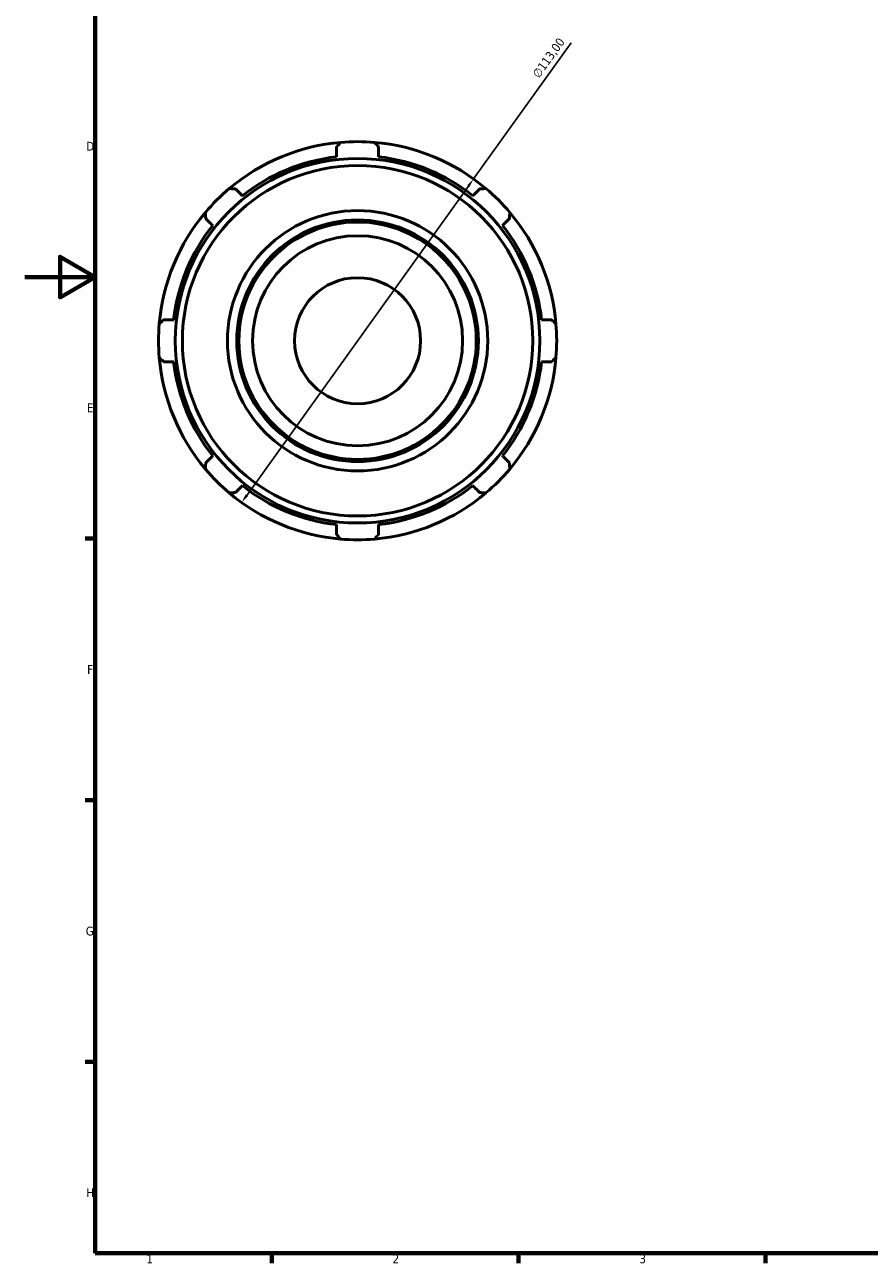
# Model space of a CAD drawing. Header units: millimetres. Extents: x -23 to 931, y -14 to 612.
# Tile 1 of 4: x 0 to 240, y 17 to 369. Entities that reach past the tile are written whole.
import ezdxf

# ---------------------------------------------------------------- set-up
doc = ezdxf.new("R2010")
doc.units = ezdxf.units.MM
for name, color, linetype, lineweight in [('Border (ISO)', 7, 'Continuous', 70), ('Dimension (ISO)', 7, 'Continuous', 25), ('Visible (ISO)', 7, 'Continuous', 50)]:
    doc.layers.add(name, color=color, linetype=linetype, lineweight=lineweight)
doc.styles.add('Note Text (ISO)', font='tahoma.ttf')
doc.dimstyles.new('Default (ISO)', dxfattribs={"dimtxt": 2.5, "dimasz": 2.5, "dimexe": 3.175, "dimexo": 0, "dimgap": 0.762, "dimtad": 1, "dimrnd": 1e-08, "dimzin": 0, "dimtxsty": 'Note Text (ISO)', "dimcen": 0.09, "dimdle": 10, "dimclrd": 256, "dimclre": 256, "dimclrt": 256, "dimazin": 0, "dimtfac": 1.40208, "dimtmove": 0, "dimatfit": 3, "dimfxl": 1, "dimtolj": 1, "dimtzin": 0, "dimlwd": -1, "dimlwe": -1, "dimarcsym": 0})

# ---------------------------------------------------------------- blocks, each defined once
blk = doc.blocks.new('Borders Default Border')
at = {"layer": 'Border (ISO)'}
for p, q in [((20, 222.75), (17.1, 222.75)), ((20, 148.5), (17.1, 148.5)), ((20, 74.25), (17.1, 74.25)), ((70.08, 20), (70.08, 17.1)), ((140.17, 20), (140.17, 17.1)), ((210.25, 20), (210.25, 17.1))]:
    blk.add_line(p, q, dxfattribs=at)
at = {"layer": 'Border (ISO)', "flags": 128}
for points in [[(20, 20), (20, 574), (821, 574), (821, 20), (20, 20)], [(0, 297), (20, 297), (10, 302.77), (10, 291.23), (20, 297)]]:
    blk.add_lwpolyline(points, dxfattribs=at)
at = {"layer": 'Border (ISO)', "color": 232, "true_color": 0xca0064, "char_height": 2.5, "attachment_point": 7, "style": 'Note Text (ISO)'}
for s, insert in [('D', (17.43, 332.88)), ('E', (17.64, 258.63)), ('F', (17.7, 184.38)), ('G', (17.31, 110.08)), ('H', (17.44, 35.88)), ('1', (34.48, 17.1)), ('2', (104.37, 17.1)), ('3', (174.43, 17.05))]:
    blk.add_mtext(s, dxfattribs=dict(at, insert=insert))
blk = doc.blocks.new('*D11')
at = {"layer": 'Defpoints', "color": 0, "transparency": 16777216}
for p in [(127.36, 324.86), (61.56, 233)]:
    blk.add_point(p, dxfattribs=at)
at = {"layer": 'Dimension (ISO)', "transparency": 16777216}
for p, q in [((127.36, 324.86), (155.03, 363.48)), ((63.01, 235.03), (125.91, 322.83))]:
    blk.add_line(p, q, dxfattribs=at)
blk.add_arc((94.46, 278.93), 56.5, 51.1638, 85.1525, dxfattribs=at)
for points in [[(125.57, 323.07), (126.24, 322.58), (127.36, 324.86)], [(62.67, 235.27), (63.35, 234.79), (61.56, 233)]]:
    blk.add_solid(points, dxfattribs=at)
at = {"layer": 'Dimension (ISO)', "color": 232, "true_color": 0xca0064, "transparency": 16777216, "insert": (143.86, 354.72), "char_height": 2.5, "attachment_point": 1, "rotation": 54.3836, "style": 'Note Text (ISO)'}
blk.add_mtext('\\A1;∅113,00', dxfattribs=at)

msp = doc.modelspace()

# ---------------------------------------------------------------- linework, layer by layer
at = {"layer": 'Visible (ISO)'}
for radius in [51.731, 49.72, 36.938, 34.278, 33.682, 29.807, 17.884]:
    msp.add_circle((94.459, 278.927), radius, dxfattribs=at)
for radius, start, end in [(56.5, 94.84754, 130.15246), (56.5, 85.15246, 94.84754), (56.5, 49.84754, 85.15246), (52.545, 96.51442, 128.48558), (52.545, 51.51442, 83.48558), (56.5, 130.15246, 139.84754), (56.5, 40.15246, 49.84754), (56.5, 139.84754, 175.15246), (56.5, 4.84754, 40.15246), (52.545, 141.51442, 173.48558), (52.545, 6.51442, 38.48558), (56.5, 175.15246, 184.84754), (56.5, 355.15246, 4.84754), (56.5, 184.84754, 220.15246), (52.545, 186.51442, 218.48558), (52.545, 321.51442, 353.48558), (56.5, 319.84754, 355.15246), (56.5, 220.15246, 229.84754), (56.5, 310.15246, 319.84754), (56.5, 229.84754, 265.15246), (52.545, 231.51442, 263.48558), (56.5, 274.84754, 310.15246), (52.545, 276.51442, 308.48558), (56.5, 265.15246, 274.84754)]:
    msp.add_arc((94.459, 278.927), radius, start, end, dxfattribs=at)
for points, weights in [([(88.497, 333.92), (89.084, 334.566), (89.684, 335.225)], [1.00083634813, 1.00054266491, 1]), ([(99.233, 335.225), (99.833, 334.566), (100.42, 333.92)], [1, 1.00054266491, 1.00083634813]), ([(88.497, 333.92), (88.497, 332.491), (88.497, 331.133)], [1.00863003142, 1.00574858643, 1.00220597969]), ([(100.42, 331.133), (100.42, 332.491), (100.42, 333.92)], [1.00220597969, 1.00574858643, 1.00863003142]), ([(58.026, 322.112), (58.917, 322.07), (59.788, 322.028)], [1, 1.00054266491, 1.00083634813]), ([(61.759, 320.058), (60.799, 321.018), (59.788, 322.028)], [1.00220597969, 1.00574858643, 1.00863003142]), ([(129.129, 322.028), (128.118, 321.018), (127.158, 320.058)], [1.00863003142, 1.00574858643, 1.00220597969]), ([(129.129, 322.028), (130.001, 322.07), (130.891, 322.112)], [1.00083634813, 1.00054266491, 1]), ([(51.358, 313.597), (51.316, 314.469), (51.274, 315.36)], [1.00083634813, 1.00054266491, 1]), ([(51.358, 313.597), (52.368, 312.587), (53.328, 311.627)], [1.00863003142, 1.00574858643, 1.00220597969]), ([(135.589, 311.627), (136.549, 312.587), (137.559, 313.597)], [1.00220597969, 1.00574858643, 1.00863003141]), ([(137.643, 315.36), (137.601, 314.469), (137.559, 313.597)], [1, 1.00054266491, 1.00083634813]), ([(38.161, 283.702), (38.82, 284.302), (39.466, 284.889)], [1, 1.00054266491, 1.00083634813]), ([(42.253, 284.889), (40.895, 284.889), (39.466, 284.889)], [1.00220597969, 1.00574858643, 1.00863003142]), ([(149.451, 284.889), (148.022, 284.889), (146.664, 284.889)], [1.00863003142, 1.00574858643, 1.00220597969]), ([(149.451, 284.889), (150.097, 284.302), (150.756, 283.702)], [1.00083634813, 1.00054266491, 1]), ([(39.466, 272.966), (38.82, 273.553), (38.161, 274.153)], [1.00083634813, 1.00054266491, 1]), ([(39.466, 272.966), (40.895, 272.966), (42.253, 272.966)], [1.00863003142, 1.00574858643, 1.00220597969]), ([(146.664, 272.966), (148.022, 272.966), (149.451, 272.966)], [1.00220597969, 1.00574858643, 1.00863003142]), ([(150.756, 274.153), (150.097, 273.553), (149.451, 272.966)], [1, 1.00054266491, 1.00083634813]), ([(53.328, 246.228), (52.368, 245.268), (51.358, 244.257)], [1.00220597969, 1.00574858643, 1.00863003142]), ([(137.559, 244.257), (136.549, 245.268), (135.589, 246.228)], [1.00863003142, 1.00574858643, 1.00220597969]), ([(51.274, 242.495), (51.316, 243.385), (51.358, 244.257)], [1, 1.00054266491, 1.00083634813]), ([(137.559, 244.257), (137.601, 243.385), (137.643, 242.495)], [1.00083634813, 1.00054266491, 1]), ([(59.788, 235.827), (58.917, 235.785), (58.026, 235.743)], [1.00083634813, 1.00054266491, 1]), ([(59.788, 235.827), (60.799, 236.837), (61.759, 237.797)], [1.00863003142, 1.00574858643, 1.00220597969]), ([(127.158, 237.797), (128.118, 236.837), (129.129, 235.827)], [1.00220597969, 1.00574858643, 1.00863003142]), ([(130.891, 235.743), (130.001, 235.785), (129.129, 235.827)], [1, 1.00054266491, 1.00083634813]), ([(88.497, 226.722), (88.497, 225.364), (88.497, 223.935)], [1.00220597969, 1.00574858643, 1.00863003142]), ([(100.42, 223.935), (100.42, 225.364), (100.42, 226.722)], [1.00863003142, 1.00574858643, 1.00220597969]), ([(89.684, 222.629), (89.084, 223.289), (88.497, 223.935)], [1, 1.00054266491, 1.00083634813]), ([(100.42, 223.935), (99.833, 223.289), (99.233, 222.629)], [1.00083634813, 1.00054266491, 1])]:
    msp.add_rational_spline(points, weights, degree=2, dxfattribs=at)

# ---------------------------------------------------------------- block references
msp.add_blockref('Borders Default Border', (0, 0))

# ---------------------------------------------------------------- dimensions: what is measured, and where the dimension line sits
at = {"layer": 'Dimension (ISO)'}
dim = msp.add_diameter_dim_2p(p1=(61.555, 232.997), p2=(127.362, 324.858), dimstyle='Default (ISO)', override={"dimdec": 2, "dimlfac": 1, "dimtp": 0, "dimtm": 0, "dimtdec": 2, "dimatfit": 2}, dxfattribs=at)
dim.commit()
dim.dimension.update_dxf_attribs({"geometry": '*D11', "text_midpoint": (150.839, 357.631), "dimtype": 163})

doc.saveas('drawing.dxf')
